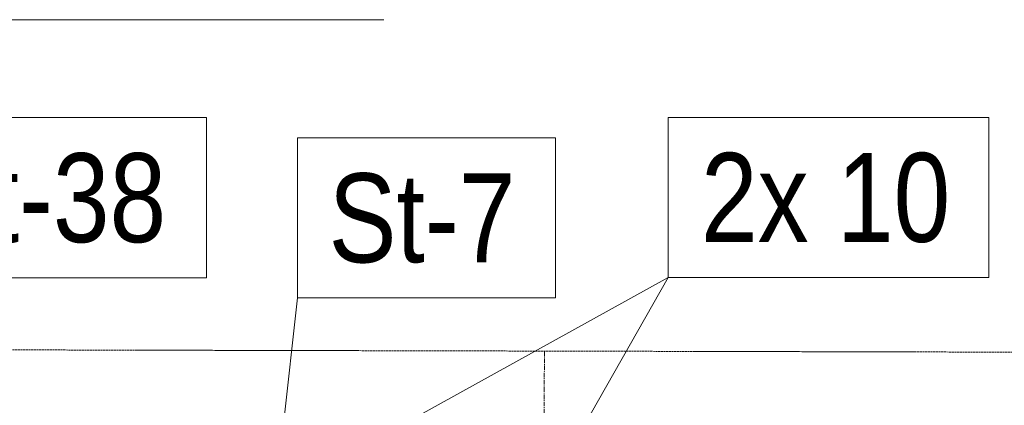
# Model space of a CAD drawing. Header units: millimetres. Extents: x -15129 to 9171, y -18789 to 5877.
# Tile 55 of 256: x -9030 to -7646, y -14723 to -14181. Entities that reach past the tile are written whole.
import ezdxf

# ---------------------------------------------------------------- set-up
doc = ezdxf.new("R2010")
doc.units = ezdxf.units.MM
doc.linetypes.add('ACAD_ISO02W100', pattern=[15, 12, -3])
doc.linetypes.add('CENTER', pattern=[50.8, 31.75, -6.35, 6.35, -6.35])
doc.layers.add('AS_DIM_ON', color=7, linetype='Continuous')
doc.layers.add('AS_Sciany betonowe', color=252, linetype='Continuous')
doc.styles.add('Arial Narrow', font='ARIALN.TTF', dxfattribs={"height": 5})

msp = doc.modelspace()

# ---------------------------------------------------------------- linework, layer by layer
at = {"color": 7, "lineweight": 13}
msp.add_line((-8687.9, -15001.3), (-8639.6, -14572.1), dxfattribs=at)
at = {"color": 5, "linetype": 'CENTER', "lineweight": 13, "ltscale": 0.2}
msp.add_line((-8292.8, -14646.9), (-8301.2, -17728.2, 38010), dxfattribs=at)
at = {"color": 7, "lineweight": 13}
for points in [[(-9210, -14543.8), (-8767.8, -14543.8), (-8767.8, -14318.8), (-9210, -14318.8), (-9210, -14543.8)], [(-8639.6, -14572.1), (-8277, -14572.1), (-8277, -14347.1), (-8639.6, -14347.1), (-8639.6, -14572.1)]]:
    msp.add_lwpolyline(points, dxfattribs=at)
at = {"layer": 'AS_DIM_ON', "lineweight": 13}
msp.add_line((-9393, -14181.2), (-8518.6, -14181.2), dxfattribs=at)
at = {"layer": 'AS_DIM_ON', "color": 7, "lineweight": 13}
for p in [(-9124.4, -15099.4), (-8437.1, -15101.7)]:
    msp.add_line(p, (-8118.7, -14543.4), dxfattribs=at)
msp.add_lwpolyline([(-8118.7, -14543.4), (-7668.3, -14543.4), (-7668.3, -14318.4), (-8118.7, -14318.4), (-8118.7, -14543.4)], dxfattribs=at)
at = {"layer": 'AS_Sciany betonowe', "color": 145, "linetype": 'ACAD_ISO02W100', "lineweight": 13, "ltscale": 0.25}
msp.add_line((37.6, -14665.7), (-9310, -14644.5), dxfattribs=at)

# ---------------------------------------------------------------- texts
at = {"color": 7, "lineweight": 13, "style": 'Arial Narrow'}
for s, p in [('St-38', (-9166.5, -14493.8)), ('St-7', (-8596.1, -14522.1))]:
    msp.add_text(s, height=125, dxfattribs=at).set_placement(p)
at = {"layer": 'AS_DIM_ON', "color": 7, "lineweight": 13, "style": 'Arial Narrow'}
msp.add_text('2x 10', height=125, dxfattribs=at).set_placement((-8072.7, -14493.4))

doc.saveas('drawing.dxf')
